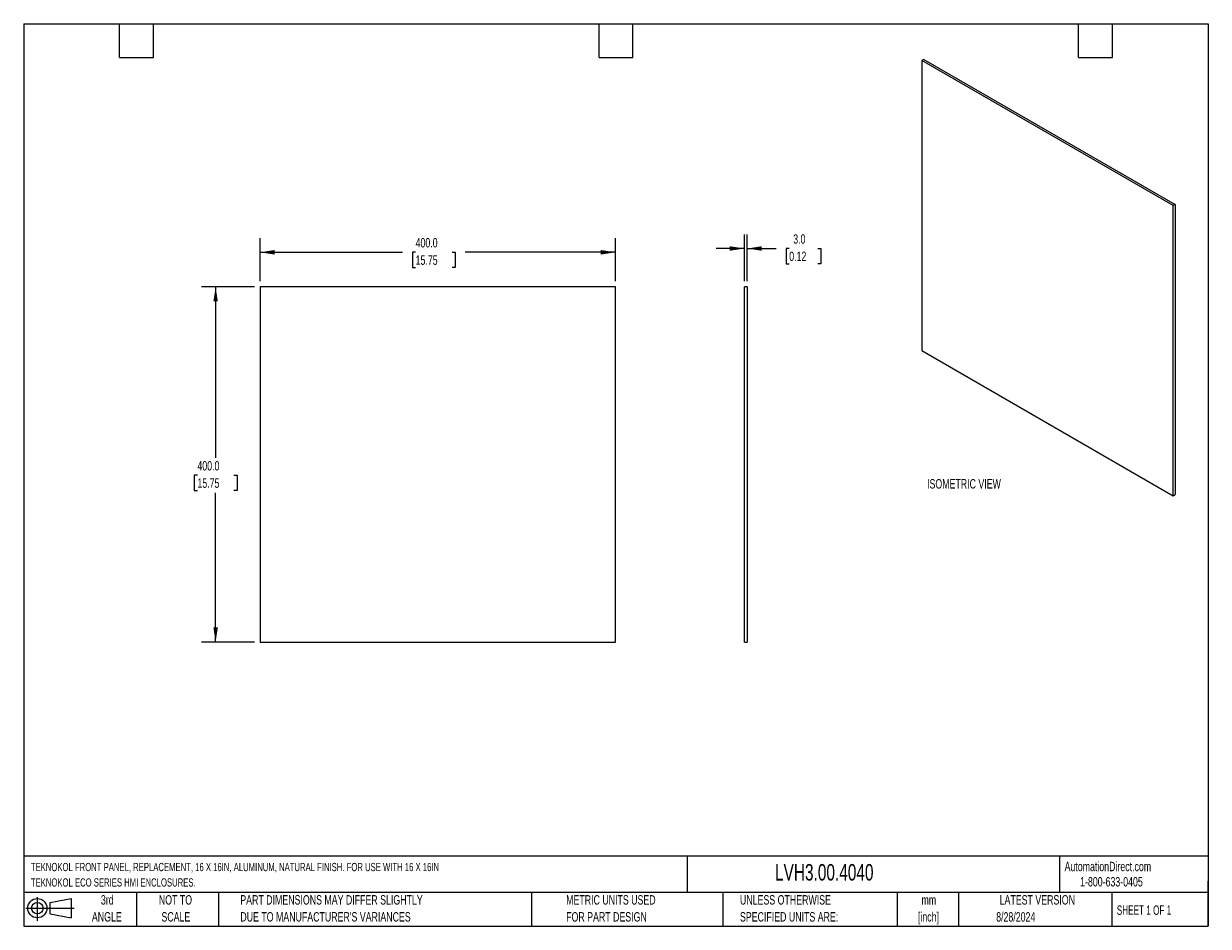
# Model space of a CAD drawing. Header units: millimetres. Extents: x 32 to 1365, y 32 to 1048.
import ezdxf

# ---------------------------------------------------------------- set-up
doc = ezdxf.new("R2010")
doc.units = ezdxf.units.MM
doc.header["$LTSCALE"] = 5
doc.layers.add('DIMENSIONS', color=140, linetype='Continuous', lineweight=25)
doc.layers.add('TEXT', color=140, linetype='Continuous', lineweight=25)
doc.styles.add('SLDTEXTSTYLE0', font='TXT', dxfattribs={"width": 0.7})
doc.styles.add('SLDTEXTSTYLE1', font='TXT', dxfattribs={"width": 0.65})
doc.dimstyles.new('SLDDIMSTYLE0', dxfattribs={"dimtxt": 10.790039, "dimasz": 16.51, "dimexe": 0, "dimexo": 0.0625, "dimgap": 2.69751, "dimtad": 0, "dimtih": 1, "dimtoh": 1, "dimrnd": 1e-09, "dimzin": 4, "dimdsep": 46, "dimtxsty": 'SLDTEXTSTYLE0', "dimsah": 1, "dimcen": 0.09, "dimadec": 0, "dimazin": 1, "dimtfac": 1, "dimtofl": 0, "dimtmove": 0, "dimatfit": 3, "dimfxl": 0, "dimfrac": 2, "dimtolj": 1, "dimtzin": 12, "dimarcsym": 0})
doc.dimstyles.new('SLDDIMSTYLE1', dxfattribs={"dimtxt": 10.790039, "dimasz": 16.51, "dimexe": 0, "dimexo": 0.0625, "dimgap": 2.69751, "dimtad": 0, "dimtih": 1, "dimtoh": 1, "dimrnd": 1e-09, "dimzin": 4, "dimdsep": 46, "dimtxsty": 'SLDTEXTSTYLE0', "dimsah": 1, "dimcen": 0.09, "dimadec": 0, "dimazin": 1, "dimtfac": 1, "dimtmove": 0, "dimatfit": 0, "dimfxl": 0, "dimfrac": 2, "dimtolj": 1, "dimtzin": 12, "dimarcsym": 0})

# ---------------------------------------------------------------- blocks, each defined once
blk = doc.blocks.new('Block11')
at = {"color": 7, "linetype": 'Continuous', "lineweight": 18}
for p, q in [((0, 14.4), (54.4, 14.4)), ((12.9, 26.6), (12.9, 0)), ((27.4, 20.8), (50.9, 25.2)), ((27.4, 8), (27.4, 20.8)), ((50.9, 25.2), (50.9, 3.7)), ((27.4, 8), (50.9, 3.7))]:
    blk.add_line(p, q, dxfattribs=at)
for radius in [10.8, 6.43]:
    blk.add_circle((12.9, 14.4), radius, dxfattribs=at)
blk = doc.blocks.new('Block12')
at = {"color": 7, "linetype": 'Continuous'}
blk.add_blockref('Block11', (0, 0), dxfattribs=at)
blk = doc.blocks.new('_D')
at = {"layer": 'DIMENSIONS'}
for p, q in [((297.8, 758), (297.8, 806.3)), ((697.8, 758), (697.8, 806.3)), ((297.8, 790.4), (458.3, 790.4)), ((472.9, 790.4), (469.3, 790.4)), ((469.3, 790.4), (469.3, 773.3)), ((514, 790.4), (517.6, 790.4)), ((517.6, 790.4), (517.6, 773.3)), ((697.8, 790.4), (528.6, 790.4)), ((469.3, 773.3), (472.9, 773.3)), ((517.6, 773.3), (514, 773.3))]:
    blk.add_line(p, q, dxfattribs=at)
for points in [[(297.8, 790.4), (314.3, 787.9), (314.3, 793)], [(697.8, 790.4), (681.3, 793), (681.3, 787.9)]]:
    blk.add_solid(points, dxfattribs=at)
at = {"layer": 'DIMENSIONS', "char_height": 10.58, "attachment_point": 1, "style": 'SLDTEXTSTYLE0'}
for s, insert in [('400.0', (472.9, 806.5)), ('15.75', (472.9, 786.9))]:
    blk.add_mtext(s, dxfattribs=dict(at, insert=insert))
blk = doc.blocks.new('_D_1')
at = {"layer": 'DIMENSIONS'}
for p, q in [((291.4, 751.6), (231.9, 751.6)), ((247.8, 751.6), (247.8, 558.9)), ((227.3, 539.4), (223.7, 539.4)), ((223.7, 539.4), (223.7, 522.2)), ((268.3, 539.4), (271.9, 539.4)), ((271.9, 539.4), (271.9, 522.2)), ((223.7, 522.2), (227.3, 522.2)), ((271.9, 522.2), (268.3, 522.2)), ((247.8, 351.6), (247.8, 519.8)), ((291.4, 351.6), (231.9, 351.6))]:
    blk.add_line(p, q, dxfattribs=at)
for points in [[(247.8, 751.6), (245.3, 735.1), (250.3, 735.1)], [(247.8, 351.6), (250.3, 368.1), (245.3, 368.1)]]:
    blk.add_solid(points, dxfattribs=at)
at = {"layer": 'DIMENSIONS', "char_height": 10.58, "attachment_point": 1, "style": 'SLDTEXTSTYLE0'}
for s, insert in [('400.0', (227.3, 555.4)), ('15.75', (227.3, 535.9))]:
    blk.add_mtext(s, dxfattribs=dict(at, insert=insert))
blk = doc.blocks.new('_D_2')
at = {"layer": 'DIMENSIONS'}
for p, q in [((843.1, 758), (843.1, 810.6)), ((846.1, 758), (846.1, 810.6)), ((843.1, 794.7), (811.3, 794.7)), ((846.1, 794.7), (878.9, 794.7)), ((893.5, 794.7), (889.9, 794.7)), ((889.9, 794.7), (889.9, 777.5)), ((925.6, 794.7), (929.2, 794.7)), ((929.2, 794.7), (929.2, 777.5)), ((889.9, 777.5), (893.5, 777.5)), ((929.2, 777.5), (925.6, 777.5))]:
    blk.add_line(p, q, dxfattribs=at)
for points in [[(843.1, 794.7), (826.6, 797.2), (826.6, 792.2)], [(846.1, 794.7), (862.6, 792.2), (862.6, 797.2)]]:
    blk.add_solid(points, dxfattribs=at)
at = {"layer": 'DIMENSIONS', "char_height": 10.58, "attachment_point": 1, "style": 'SLDTEXTSTYLE0'}
for s, insert in [('3.0', (898, 810.7)), ('0.12', (893.5, 791.2))]:
    blk.add_mtext(s, dxfattribs=dict(at, insert=insert))

msp = doc.modelspace()

# ---------------------------------------------------------------- linework, layer by layer
for p, q in [((1044.957, 1007.59), (1042.835, 1006.366)), ((1325.678, 843.084), (1042.835, 1006.366)), ((1042.835, 1006.366), (1042.835, 679.75)), ((1044.957, 1007.59), (1327.8, 844.309)), ((1327.8, 844.309), (1325.678, 843.084)), ((1325.678, 516.468), (1325.678, 843.084)), ((1327.8, 844.309), (1327.8, 517.692)), ((297.795, 751.601), (297.795, 351.601)), ((697.795, 751.601), (297.795, 751.601)), ((697.795, 351.601), (697.795, 751.601)), ((843.098, 351.601), (843.098, 751.601)), ((846.098, 751.601), (843.098, 751.601)), ((846.098, 751.601), (846.098, 351.601)), ((1042.835, 679.75), (1325.678, 516.468)), ((1325.678, 516.468), (1327.8, 517.692)), ((297.795, 351.601), (697.795, 351.601)), ((843.098, 351.601), (846.098, 351.601))]:
    msp.add_line(p, q)
at = {"layer": 'TEXT'}
for p, q in [((31.75, 1047.75), (1365.25, 1047.75)), ((31.75, 1047.75), (31.75, 31.75)), ((139.7, 1009.65), (139.7, 1047.75)), ((177.8, 1009.65), (177.8, 1047.75)), ((679.45, 1009.65), (679.45, 1047.75)), ((717.55, 1009.65), (717.55, 1047.75)), ((1219.2, 1009.65), (1219.2, 1047.75)), ((1257.3, 1009.65), (1257.3, 1047.75)), ((1365.25, 1047.75), (1365.25, 31.75)), ((139.7, 1009.65), (177.8, 1009.65)), ((679.45, 1009.65), (717.55, 1009.65)), ((1219.2, 1009.65), (1257.3, 1009.65)), ((1365.25, 110.631), (31.75, 110.631)), ((778.794, 110.631), (778.794, 69.85)), ((1197.877, 110.631), (1197.877, 69.85)), ((1365.25, 31.75), (1365.25, 82.55)), ((1365.25, 69.85), (31.75, 69.85)), ((158.75, 69.85), (158.75, 31.75)), ((251.058, 69.85), (251.058, 31.75)), ((603.232, 69.85), (603.232, 31.75)), ((818.901, 69.85), (818.901, 31.75)), ((1015.122, 69.85), (1015.122, 31.75)), ((1084.06, 69.85), (1084.06, 31.75)), ((1256.744, 69.85), (1256.744, 31.75)), ((31.75, 31.75), (1365.25, 31.75))]:
    msp.add_line(p, q, dxfattribs=at)

# ---------------------------------------------------------------- block references
msp.add_blockref('Block12', (34.19, 37.769), dxfattribs=at)

# ---------------------------------------------------------------- texts
at = {"color": 179, "linetype": 'Continuous', "lineweight": 18, "char_height": 10.58333, "attachment_point": 1, "style": 'SLDTEXTSTYLE0'}
for s, insert in [('AutomationDirect.com', (1203.475, 104.383)), ('1-800-633-0405', (1220.958, 87.185))]:
    msp.add_mtext(s, dxfattribs=dict(at, insert=insert))
at = {"layer": 'DIMENSIONS', "insert": (1048.657, 535.131), "char_height": 10.58333, "attachment_point": 1, "style": 'SLDTEXTSTYLE0'}
msp.add_mtext('ISOMETRIC VIEW', dxfattribs=at)
at = {"layer": 'TEXT'}
for s, insert, char_height, attachment_point, style in [('TEKNOKOL FRONT PANEL, REPLACEMENT, 16 X 16IN, ALUMINUM, NATURAL FINISH. FOR USE WITH 16 X 16IN', (39.829, 103.101), 9.26042, 1, 'SLDTEXTSTYLE0'), ('LVH3.00.4040', (877.509, 101.822), 18.52083, 1, 'SLDTEXTSTYLE0'), ('TEKNOKOL ECO SERIES HMI ENCLOSURES.', (39.829, 85.754), 9.26042, 1, 'SLDTEXTSTYLE0'), ('3rd', (125.812, 66.82), 10.5833, 2, 'SLDTEXTSTYLE0'), ('NOT TO', (202.579, 66.82), 10.5833, 2, 'SLDTEXTSTYLE0'), ('PART DIMENSIONS MAY DIFFER SLIGHTLY', (275.596, 66.82), 10.58333, 1, 'SLDTEXTSTYLE0'), ('METRIC UNITS USED', (642.392, 66.82), 10.58333, 1, 'SLDTEXTSTYLE0'), ('UNLESS OTHERWISE', (838.04, 66.82), 10.58333, 1, 'SLDTEXTSTYLE0'), ('LATEST VERSION', (1172.761, 66.82), 10.58333, 2, 'SLDTEXTSTYLE0'), ('mm', (1050.652, 66.806), 10.5833, 2, 'SLDTEXTSTYLE0'), ('SHEET 1 OF 1', (1262.206, 55.257), 10.58333, 1, 'SLDTEXTSTYLE1'), ('ANGLE', (125.325, 47.709), 10.5833, 2, 'SLDTEXTSTYLE0'), ('SCALE', (203.06, 47.709), 10.5833, 2, 'SLDTEXTSTYLE0'), ("DUE TO MANUFACTURER'S VARIANCES", (275.596, 47.709), 10.58333, 1, 'SLDTEXTSTYLE0'), ('FOR PART DESIGN', (642.392, 47.709), 10.58333, 1, 'SLDTEXTSTYLE0'), ('SPECIFIED UNITS ARE:', (838.04, 47.709), 10.58333, 1, 'SLDTEXTSTYLE0'), ('[inch]', (1050.233, 47.695), 10.5833, 2, 'SLDTEXTSTYLE0'), ('8/28/2024', (1148.507, 47.638), 10.5833, 2, 'SLDTEXTSTYLE0')]:
    msp.add_mtext(s, dxfattribs=dict(at, insert=insert, char_height=char_height, attachment_point=attachment_point, style=style))

# ---------------------------------------------------------------- dimensions: what is measured, and where the dimension line sits
at = {"layer": 'DIMENSIONS'}
for base, p1, p2, dimstyle, picture, middle in [((297.795, 790.42), (697.795, 751.601), (297.795, 751.601), 'SLDDIMSTYLE0', '_D', (493.466, 790.42)), ((846.098, 794.691), (843.098, 751.601), (846.098, 751.601), 'SLDDIMSTYLE1', '_D_2', (909.55, 794.691))]:
    dim = msp.add_linear_dim(base=base, p1=p1, p2=p2, dimstyle=dimstyle, dxfattribs=at)
    dim.commit()
    dim.dimension.update_dxf_attribs({"geometry": picture, "text_midpoint": middle, "dimtype": 160})
dim = msp.add_linear_dim(base=(247.795, 351.601), p1=(297.795, 751.601), p2=(297.795, 351.601), angle=90, dimstyle='SLDDIMSTYLE0', dxfattribs=at)
dim.commit()
dim.dimension.update_dxf_attribs({"geometry": '_D_1', "text_midpoint": (247.795, 539.36), "dimtype": 160})

doc.saveas('drawing.dxf')
